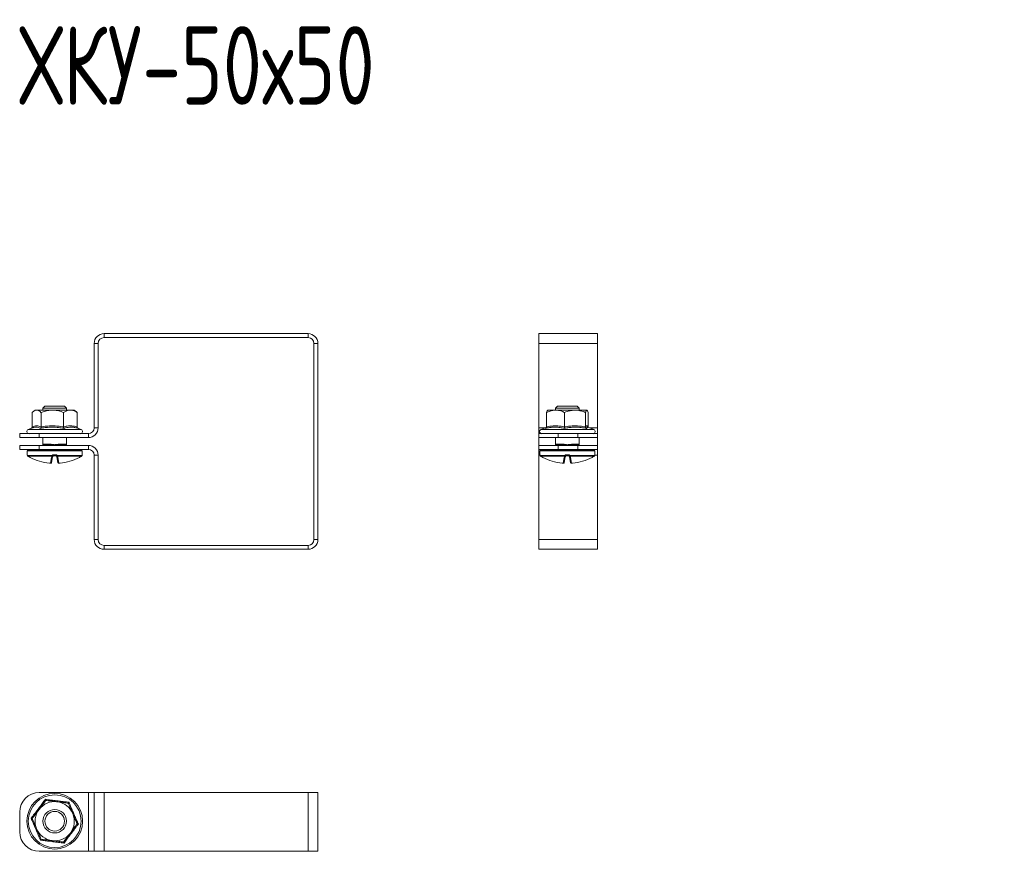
# Model space of a CAD drawing. Header units: millimetres. Extents: x -3 to 1620, y -915 to 295.
# Tile 5 of 11: x -2 to 249, y -305 to -93. Entities that reach past the tile are written whole.
import ezdxf

# ---------------------------------------------------------------- set-up
doc = ezdxf.new("R2010")
doc.units = ezdxf.units.MM
doc.styles.add('SLDTEXTSTYLE0', font='TXT', dxfattribs={"width": 0.7, "bigfont": 'bigfont'})

msp = doc.modelspace()

# ---------------------------------------------------------------- linework, layer by layer
at = {"color": 7, "linetype": 'Continuous', "lineweight": 15}
for p, q in [((19.85, -173.01), (19.85, -174.01)), ((71.85, -173.01), (19.85, -173.01)), ((71.85, -174.01), (71.85, -173.01)), ((130.63, -173.01), (145.63, -173.01)), ((130.63, -173.01), (130.63, -175.51)), ((145.63, -173.01), (145.63, -175.51)), ((17.35, -175.51), (17.35, -197.01)), ((18.35, -175.51), (17.35, -175.51)), ((18.35, -175.51), (18.35, -197.01)), ((71.85, -174.01), (19.85, -174.01)), ((74.35, -175.51), (73.35, -175.51)), ((73.35, -225.51), (73.35, -175.51)), ((74.35, -225.51), (74.35, -175.51)), ((130.63, -175.51), (145.63, -175.51)), ((130.63, -175.51), (130.63, -197.01)), ((145.63, -175.51), (145.63, -197.01)), ((1.55, -196.8), (1.55, -193.11)), ((2.28, -192.51), (1.85, -192.85)), ((2.68, -192.51), (2.28, -192.51)), ((2.68, -192.51), (6.67, -192.51)), ((3.8, -196.8), (3.8, -193.11)), ((4.78, -191.48), (4.28, -191.98)), ((4.28, -191.98), (4.28, -192.51)), ((7.28, -191.98), (4.28, -191.98)), ((4.78, -191.48), (7.28, -191.48)), ((11.27, -192.51), (6.67, -192.51)), ((7.28, -191.48), (9.78, -191.48)), ((10.28, -191.98), (7.28, -191.98)), ((9.53, -196.8), (9.53, -193.11)), ((10.28, -191.98), (9.78, -191.48)), ((10.28, -192.51), (10.28, -191.98)), ((12.28, -192.51), (11.27, -192.51)), ((12.71, -192.85), (12.28, -192.51)), ((13.01, -196.8), (13.01, -193.11)), ((132.63, -196.8), (132.63, -193.11)), ((132.95, -192.51), (132.9, -192.55)), ((134.94, -192.51), (132.95, -192.51)), ((139.9, -192.51), (134.94, -192.51)), ((135.45, -191.48), (134.95, -191.98)), ((134.95, -191.98), (134.95, -192.51)), ((140.95, -191.98), (134.95, -191.98)), ((135.45, -191.48), (140.45, -191.48)), ((137.24, -196.8), (137.24, -193.11)), ((139.9, -192.51), (142.91, -192.51)), ((140.95, -191.98), (140.45, -191.48)), ((140.95, -192.51), (140.95, -191.98)), ((142.56, -196.8), (142.56, -193.11)), ((142.95, -192.51), (142.91, -192.51)), ((143, -192.55), (142.95, -192.51)), ((143.26, -196.8), (143.26, -193.11)), ((1.58, -197.04), (0.55, -197.41)), ((1.58, -197.05), (1.55, -197.06)), ((14.01, -197.41), (13.2, -197.12)), ((17.35, -197.01), (18.35, -197.01)), ((130.63, -197.01), (130.63, -198.51)), ((132.62, -196.91), (131.22, -197.41)), ((144.68, -197.41), (143.23, -196.89)), ((143.28, -196.91), (143.26, -196.8)), ((145.63, -197.01), (145.63, -198.51)), ((-1.65, -199.51), (-1.65, -198.51)), ((-1.65, -198.51), (3.35, -198.51)), ((3.35, -199.51), (-1.65, -199.51)), ((3.35, -198.51), (3.35, -199.51)), ((15.85, -198.51), (3.35, -198.51)), ((15.85, -199.51), (3.35, -199.51)), ((4.28, -199.51), (4.28, -201.33)), ((10.28, -201.33), (10.28, -199.51)), ((15.85, -199.51), (15.85, -198.51)), ((130.63, -199.51), (130.63, -198.51)), ((130.63, -198.51), (135.63, -198.51)), ((135.63, -199.51), (130.63, -199.51)), ((130.63, -201.51), (130.63, -199.51)), ((134.95, -199.51), (134.95, -201.33)), ((135.63, -198.51), (135.63, -199.51)), ((135.63, -198.51), (140.63, -198.51)), ((135.63, -199.51), (140.63, -199.51)), ((140.63, -199.51), (140.63, -198.51)), ((140.63, -198.51), (145.63, -198.51)), ((145.63, -199.51), (140.63, -199.51)), ((140.95, -201.33), (140.95, -199.51)), ((145.63, -198.51), (145.63, -199.51)), ((145.63, -201.51), (145.63, -199.51)), ((-1.65, -202.51), (-1.65, -201.51)), ((-1.65, -201.51), (3.35, -201.51)), ((3.35, -202.51), (-1.65, -202.51)), ((0.28, -202.93), (0.28, -203.93)), ((0.53, -202.68), (7.28, -202.68)), ((3.35, -201.51), (3.35, -202.51)), ((3.35, -201.51), (15.85, -201.51)), ((3.35, -202.51), (15.85, -202.51)), ((4.32, -202.68), (4.32, -202.51)), ((4.47, -201.23), (6.24, -201.23)), ((4.58, -201.48), (5.47, -201.48)), ((7.28, -202.68), (14.03, -202.68)), ((8.32, -201.23), (10.1, -201.23)), ((8.98, -201.47), (9.09, -201.48)), ((9.09, -201.48), (9.98, -201.48)), ((10.24, -202.68), (10.24, -202.51)), ((14.28, -203.93), (14.28, -202.93)), ((15.85, -202.51), (15.85, -201.51)), ((130.63, -202.51), (130.63, -201.51)), ((130.63, -201.51), (135.63, -201.51)), ((135.63, -202.51), (130.63, -202.51)), ((130.63, -202.51), (130.63, -204.01)), ((130.95, -202.93), (130.95, -203.93)), ((144.7, -202.68), (131.2, -202.68)), ((134.99, -202.68), (134.99, -202.51)), ((135.13, -201.23), (136.91, -201.23)), ((135.25, -201.48), (136.14, -201.48)), ((135.63, -201.51), (135.63, -202.51)), ((135.63, -201.51), (140.63, -201.51)), ((135.63, -202.51), (140.63, -202.51)), ((138.99, -201.23), (140.76, -201.23)), ((139.64, -201.47), (139.76, -201.48)), ((139.76, -201.48), (140.65, -201.48)), ((140.63, -202.51), (140.63, -201.51)), ((140.63, -201.51), (145.63, -201.51)), ((145.63, -202.51), (140.63, -202.51)), ((140.91, -202.68), (140.91, -202.51)), ((144.95, -203.93), (144.95, -202.93)), ((145.63, -201.51), (145.63, -202.51)), ((145.63, -202.51), (145.63, -204.01)), ((0.31, -204.04), (6.65, -204.04)), ((6.67, -204.25), (0.43, -204.25)), ((0.43, -204.25), (0.43, -204.26)), ((6.22, -206.07), (6.48, -204.56)), ((6.74, -204.38), (6.48, -205.86)), ((6.98, -203.93), (7.58, -203.93)), ((7.57, -204.18), (6.99, -204.18)), ((8.08, -205.86), (7.82, -204.38)), ((14.13, -204.25), (7.9, -204.25)), ((7.91, -204.04), (14.25, -204.04)), ((8.08, -204.56), (8.34, -206.07)), ((14.13, -204.26), (14.13, -204.25)), ((14.25, -204.04), (14.25, -204.07)), ((17.35, -204.01), (17.35, -225.51)), ((18.35, -204.01), (17.35, -204.01)), ((18.35, -204.01), (18.35, -225.51)), ((130.63, -204.01), (130.63, -225.51)), ((130.98, -204.04), (137.32, -204.04)), ((130.98, -204.07), (130.98, -204.04)), ((137.33, -204.25), (131.1, -204.25)), ((131.1, -204.25), (131.1, -204.26)), ((136.89, -206.07), (137.15, -204.56)), ((137.41, -204.38), (137.15, -205.86)), ((137.65, -203.93), (138.25, -203.93)), ((138.24, -204.18), (137.66, -204.18)), ((138.75, -205.86), (138.49, -204.38)), ((144.8, -204.25), (138.56, -204.25)), ((138.58, -204.04), (144.92, -204.04)), ((138.75, -204.56), (139.01, -206.07)), ((144.8, -204.26), (144.8, -204.25)), ((144.92, -204.04), (144.92, -204.07)), ((145.63, -204.01), (145.63, -225.51)), ((17.35, -225.51), (18.35, -225.51)), ((73.35, -225.51), (74.35, -225.51)), ((130.63, -225.51), (145.63, -225.51)), ((130.63, -225.51), (130.63, -228.01)), ((145.63, -225.51), (145.63, -228.01)), ((19.85, -227.01), (19.85, -228.01)), ((19.85, -227.01), (71.85, -227.01)), ((19.85, -228.01), (71.85, -228.01)), ((71.85, -228.01), (71.85, -227.01)), ((130.63, -228.01), (145.63, -228.01)), ((15.85, -290.03), (3.35, -290.03)), ((15.85, -290.03), (15.85, -305.03)), ((17.35, -290.03), (15.85, -290.03)), ((17.35, -290.03), (17.35, -305.03)), ((19.85, -290.03), (17.35, -290.03)), ((19.85, -290.03), (19.85, -305.03)), ((71.85, -290.03), (19.85, -290.03)), ((71.85, -290.03), (71.85, -305.03)), ((74.35, -290.03), (71.85, -290.03)), ((74.35, -290.03), (74.35, -305.03)), ((-1.65, -295.03), (-1.65, -300.03)), ((15.85, -305.03), (3.35, -305.03)), ((17.35, -305.03), (15.85, -305.03)), ((19.85, -305.03), (17.35, -305.03)), ((71.85, -305.03), (19.85, -305.03)), ((74.35, -305.03), (71.85, -305.03))]:
    msp.add_line(p, q, dxfattribs=at)
at = {"color": 8, "linetype": 'Continuous', "lineweight": 15}
for p, q in [((0.55, -197.41), (1.09, -197.41)), ((1.09, -197.41), (14.01, -197.41)), ((130.63, -197.01), (132.32, -197.01)), ((131.22, -197.41), (140.58, -197.41)), ((140.58, -197.41), (144.68, -197.41)), ((143.58, -197.01), (145.63, -197.01)), ((7.28, -202.93), (0.28, -202.93)), ((4.58, -201.51), (4.58, -201.48)), ((5.47, -201.51), (5.47, -201.48)), ((14.28, -202.93), (7.28, -202.93)), ((9.09, -201.51), (9.09, -201.48)), ((9.98, -201.51), (9.98, -201.48)), ((10.04, -201.47), (10.2, -201.43)), ((144.95, -202.93), (130.95, -202.93)), ((135.25, -201.51), (135.25, -201.48)), ((136.14, -201.51), (136.14, -201.48)), ((139.76, -201.51), (139.76, -201.48)), ((140.65, -201.51), (140.65, -201.48)), ((140.71, -201.47), (140.87, -201.43)), ((0.28, -203.93), (0.29, -203.93)), ((0.31, -204.07), (0.31, -204.04)), ((14.27, -203.93), (14.28, -203.93)), ((130.63, -204.01), (130.96, -204.01)), ((130.95, -203.93), (130.96, -203.93)), ((144.93, -204.01), (145.63, -204.01)), ((144.94, -203.93), (144.95, -203.93))]:
    msp.add_line(p, q, dxfattribs=at)
at = {"color": 8, "linetype": 'Continuous', "lineweight": 15, "flags": 128}
for points in [[(0.3, -204.01), (0.29, -203.98), (0.29, -203.93)], [(130.97, -204.01), (130.96, -203.98), (130.96, -203.93)]]:
    msp.add_lwpolyline(points, dxfattribs=at)
at = {"color": 7, "linetype": 'Continuous', "lineweight": 15, "flags": 128}
msp.add_lwpolyline([(3.3, -294.33), (3.29, -294.33), (3.25, -294.34)], dxfattribs=at)
at = {"color": 7, "linetype": 'Continuous', "lineweight": 15}
for radius in [7.1, 6.73, 3, 2.5]:
    msp.add_circle((7.28, -297.35), radius, dxfattribs=at)
for centre, radius, start, end in [((19.85, -175.51), 2.5, 90, 180), ((71.85, -175.51), 2.5, 0, 90), ((19.85, -175.51), 1.5, 90, 180), ((71.85, -175.51), 1.5, 360, 90), ((0.75, -197.95), 0.567, 110, 270), ((13.81, -197.95), 0.567, 270, 70), ((15.85, -197.01), 1.5, 270, 0), ((15.85, -197.01), 2.5, 270, 0), ((131.42, -197.95), 0.567, 110, 270), ((144.48, -197.95), 0.567, 270, 70), ((0.53, -202.93), 0.25, 90, 180), ((3.62, -202.43), 0.25, 270, 340), ((4.68, -201.7), 0.5, 148.6935, 158.1271), ((4.21, -201.23), 0.255, 306.8569, 0.5163), ((4.58, -201.98), 0.5, 90, 111.7221), ((5.75, -201.24), 0.492, 337.3969, 1.9732), ((8.81, -201.24), 0.492, 178.0268, 202.6031), ((9.98, -201.98), 0.5, 68.2779, 90), ((10.35, -201.23), 0.255, 179.4837, 233.1431), ((9.88, -201.7), 0.5, 21.8729, 31.2921), ((10.94, -202.43), 0.25, 200, 270), ((14.03, -202.93), 0.25, 0, 90), ((15.85, -204.01), 2.5, 0, 90), ((15.85, -204.01), 1.5, 0, 90), ((131.2, -202.93), 0.25, 90, 180), ((134.29, -202.43), 0.25, 270, 340), ((135.35, -201.7), 0.5, 148.6935, 158.1271), ((134.88, -201.23), 0.255, 306.8569, 0.5163), ((135.25, -201.98), 0.5, 90, 111.7221), ((136.42, -201.24), 0.492, 337.3969, 1.9732), ((139.48, -201.24), 0.492, 178.0268, 202.6031), ((140.65, -201.98), 0.5, 68.2779, 90), ((141.02, -201.23), 0.255, 179.4837, 233.1431), ((140.55, -201.7), 0.5, 21.8729, 31.2921), ((141.61, -202.43), 0.25, 200, 270), ((144.7, -202.93), 0.25, 0, 90), ((0.53, -203.93), 0.25, 180, 205.4118), ((0.56, -204.04), 0.25, 179.9592, 238.5639), ((0.56, -204.04), 0.25, 186.3733, 240.4552), ((7.27, -192.79), 13.34, 241.8943, 264.3834), ((6.52, -204.33), 0.233, 261.4438, 346.5125), ((7.46, -203.48), 0.978, 214.7864, 230.3323), ((8.35, -204.06), 1.69, 179.2506, 186.5072), ((6.73, -204.09), 0.172, 246.9469, 305.7948), ((8.44, -203.99), 1.46, 177.5561, 187.3679), ((6.12, -203.99), 1.46, 352.6321, 2.4439), ((7.1, -203.48), 0.978, 309.6677, 325.2136), ((7.83, -204.09), 0.172, 234.2052, 293.0531), ((8.04, -204.33), 0.233, 193.4875, 278.5562), ((6.22, -204.06), 1.69, 353.4928, 0.7494), ((7.29, -192.79), 13.34, 275.6166, 298.1057), ((14, -204.04), 0.25, 301.4361, 0.0408), ((14, -204.04), 0.25, 299.5448, 353.6267), ((14.03, -203.93), 0.25, 332.7331, 0), ((131.2, -203.93), 0.25, 180, 205.4118), ((131.23, -204.04), 0.25, 179.9592, 238.5639), ((131.23, -204.04), 0.25, 186.3733, 240.4552), ((137.94, -192.79), 13.34, 241.8943, 264.3834), ((137.19, -204.33), 0.233, 261.4438, 346.5125), ((138.13, -203.48), 0.978, 214.7864, 230.3323), ((139.01, -204.06), 1.69, 179.2506, 186.5072), ((137.4, -204.09), 0.172, 246.9469, 305.7948), ((139.11, -203.99), 1.46, 177.5561, 187.3679), ((136.79, -203.99), 1.46, 352.6321, 2.4439), ((137.77, -203.48), 0.978, 309.6677, 325.2136), ((138.5, -204.09), 0.172, 234.2052, 293.0531), ((138.71, -204.33), 0.233, 193.4875, 278.5562), ((136.89, -204.06), 1.69, 353.4928, 0.7494), ((137.96, -192.79), 13.34, 275.6166, 298.1057), ((144.67, -204.04), 0.25, 301.4361, 0.0408), ((144.67, -204.04), 0.25, 299.5448, 353.6267), ((144.7, -203.93), 0.25, 332.7331, 0), ((6.24, -205.82), 0.249, 265.1865, 349.8744), ((8.32, -205.82), 0.249, 190.1256, 274.8135), ((136.91, -205.82), 0.249, 265.1865, 349.8744), ((138.99, -205.82), 0.249, 190.1256, 274.8135), ((19.85, -225.51), 2.5, 180, 270), ((19.85, -225.51), 1.5, 180, 270), ((71.85, -225.51), 1.5, 270, 0), ((71.85, -225.51), 2.5, 270, 0), ((3.35, -295.03), 5, 90, 180), ((7.28, -297.35), 5, 82.9772, 142.9772), ((7.28, -297.35), 5, 22.9772, 82.9772), ((7.28, -297.35), 5, 142.9772, 202.9772), ((7.28, -297.35), 5, 322.9772, 22.9772), ((3.35, -300.03), 5, 180, 270), ((7.28, -297.35), 5, 202.9772, 262.9772), ((7.28, -297.35), 5, 262.9772, 322.9772)]:
    msp.add_arc(centre, radius, start, end, dxfattribs=at)
at = {"color": 8, "linetype": 'Continuous', "lineweight": 15}
for centre, radius, start, end in [((4.6, -201.84), 0.47, 119.8167, 135.6572), ((5.03, -202.01), 1.31, 22.5318, 26.3456), ((9.53, -202.01), 1.31, 153.6544, 157.4682), ((9.96, -201.84), 0.47, 44.3428, 60.1833), ((135.27, -201.84), 0.47, 119.8167, 135.6572), ((135.7, -202.01), 1.31, 22.5318, 26.3456), ((140.2, -202.01), 1.31, 153.6544, 157.4682), ((140.63, -201.84), 0.47, 44.3428, 60.1833), ((14.02, -203.93), 0.25, 330.7513, 0.0016), ((144.69, -203.93), 0.25, 330.7513, 0.0016)]:
    msp.add_arc(centre, radius, start, end, dxfattribs=at)
at = {"color": 7, "linetype": 'Continuous', "lineweight": 15}
for centre, major_axis, start_param, end_param in [((4.42, -202.43), (0.564, 0.091), 3.072578, 4.526129), ((10.14, -202.43), (0.564, -0.091), 4.898649, 6.352199), ((135.09, -202.43), (0.564, 0.091), 3.072578, 4.526129), ((140.81, -202.43), (0.564, -0.091), 4.898649, 6.352199)]:
    msp.add_ellipse(centre, major_axis=major_axis, ratio=0.124069, start_param=start_param, end_param=end_param, dxfattribs=at)
for points, knots in [([(1.55, -193.11), (1.65, -193.02), (1.87, -192.81), (2.25, -192.57), (2.53, -192.53), (2.68, -192.51)], [0, 0, 0, 0, 0.262707, 0.627492, 1, 1, 1, 1]), ([(2.68, -192.51), (2.73, -192.52), (2.95, -192.53), (3.32, -192.69), (3.63, -192.94), (3.79, -193.1), (3.8, -193.11)], [0, 0, 0, 0, 0.148154, 0.552, 0.965648, 1, 1, 1, 1]), ([(6.67, -192.51), (6.28, -192.53), (5.49, -192.58), (4.54, -192.84), (3.99, -193.05), (3.8, -193.11)], [0, 0, 0, 0, 0.39547, 0.801975, 1, 1, 1, 1]), ([(9.53, -193.11), (9.12, -192.97), (8.3, -192.67), (7.32, -192.52), (6.77, -192.51), (6.67, -192.51)], [0, 0, 0, 0, 0.442922, 0.896343, 1, 1, 1, 1]), ([(11.27, -192.51), (11.04, -192.53), (10.56, -192.58), (9.98, -192.84), (9.64, -193.05), (9.53, -193.11)], [0, 0, 0, 0, 0.39547, 0.801975, 1, 1, 1, 1]), ([(13.01, -193.11), (12.76, -192.97), (12.26, -192.67), (11.67, -192.52), (11.33, -192.51), (11.27, -192.51)], [0, 0, 0, 0, 0.442922, 0.896343, 1, 1, 1, 1]), ([(12.71, -192.86), (12.8, -192.93), (12.9, -193), (13, -193.1), (13.01, -193.11)], [0, 0, 0, 0, 0.8759528, 1, 1, 1, 1]), ([(134.94, -192.51), (134.63, -192.53), (133.99, -192.58), (133.23, -192.84), (132.78, -193.05), (132.63, -193.11)], [0, 0, 0, 0, 0.39547, 0.801975, 1, 1, 1, 1]), ([(132.63, -193.11), (132.68, -192.96), (132.77, -192.69), (132.87, -192.6), (132.91, -192.57)], [0, 0, 0, 0, 0.559796, 1, 1, 1, 1]), ([(137.24, -193.11), (136.91, -192.97), (136.25, -192.67), (135.46, -192.52), (135.02, -192.51), (134.94, -192.51)], [0, 0, 0, 0, 0.442922, 0.896343, 1, 1, 1, 1]), ([(137.24, -193.11), (137.47, -193.02), (138, -192.81), (138.89, -192.57), (139.56, -192.53), (139.9, -192.51)], [0, 0, 0, 0, 0.262707, 0.627492, 1, 1, 1, 1]), ([(139.9, -192.51), (140.04, -192.52), (140.54, -192.53), (141.41, -192.69), (142.15, -192.94), (142.53, -193.1), (142.56, -193.11)], [0, 0, 0, 0, 0.148154, 0.552, 0.965648, 1, 1, 1, 1]), ([(142.91, -192.51), (142.86, -192.53), (142.77, -192.58), (142.65, -192.84), (142.58, -193.05), (142.56, -193.11)], [0, 0, 0, 0, 0.39547, 0.801975, 1, 1, 1, 1]), ([(143.26, -193.11), (143.21, -192.97), (143.11, -192.67), (142.99, -192.52), (142.92, -192.51), (142.91, -192.51)], [0, 0, 0, 0, 0.442922, 0.896343, 1, 1, 1, 1]), ([(1.55, -196.8), (1.55, -196.84), (1.54, -196.92), (1.47, -197.02), (1.41, -197.09), (1.37, -197.12), (1.36, -197.12)], [0, 0, 0, 0, 0.304475, 0.6077, 0.944254, 1, 1, 1, 1]), ([(1.55, -196.8), (1.73, -196.72), (2.1, -196.58), (2.66, -196.51), (3.23, -196.57), (3.61, -196.72), (3.8, -196.8)], [0, 0, 0, 0, 0.245251, 0.49213, 0.745021, 1, 1, 1, 1]), ([(3.8, -196.8), (3.8, -196.84), (3.8, -196.92), (3.76, -197.03), (3.7, -197.11), (3.65, -197.16), (3.63, -197.17), (3.63, -197.17)], [0, 0, 0, 0, 0.236184, 0.471397, 0.732465, 0.992086, 1, 1, 1, 1]), ([(9.65, -197.17), (9.41, -197.13), (8.71, -197.01), (7.52, -196.87), (6.15, -196.86), (4.85, -196.96), (4.04, -197.1), (3.63, -197.17)], [0, 0, 0, 0, 0.117987, 0.354133, 0.592326, 0.795595, 1, 1, 1, 1]), ([(3.8, -196.8), (4.27, -196.72), (5.2, -196.58), (6.64, -196.51), (8.09, -196.57), (9.05, -196.72), (9.53, -196.8)], [0, 0, 0, 0, 0.2452513, 0.4921305, 0.7450212, 1, 1, 1, 1]), ([(9.53, -196.8), (9.82, -196.72), (10.38, -196.58), (11.25, -196.51), (12.13, -196.57), (12.72, -196.72), (13.01, -196.8)], [0, 0, 0, 0, 0.245251, 0.49213, 0.745021, 1, 1, 1, 1]), ([(9.65, -197.17), (9.65, -197.17), (9.63, -197.16), (9.6, -197.11), (9.56, -197.03), (9.54, -196.92), (9.54, -196.84), (9.53, -196.8)], [0, 0, 0, 0, 0.007914, 0.267535, 0.528603, 0.763816, 1, 1, 1, 1]), ([(13.3, -197.17), (13.16, -197.13), (12.73, -197.01), (12, -196.87), (11.16, -196.86), (10.38, -196.96), (9.89, -197.1), (9.65, -197.17)], [0, 0, 0, 0, 0.117987, 0.354133, 0.592326, 0.795595, 1, 1, 1, 1]), ([(13.3, -197.17), (13.3, -197.17), (13.26, -197.16), (13.18, -197.11), (13.09, -197.03), (13.02, -196.92), (13.02, -196.84), (13.01, -196.8)], [0, 0, 0, 0, 0.007914, 0.267535, 0.528603, 0.763816, 1, 1, 1, 1]), ([(132.63, -196.8), (132.63, -196.84), (132.62, -196.92), (132.56, -197.03), (132.48, -197.11), (132.4, -197.16), (132.37, -197.17), (132.36, -197.17)], [0, 0, 0, 0, 0.236184, 0.471397, 0.732465, 0.992086, 1, 1, 1, 1]), ([(137.21, -197.17), (137.02, -197.13), (136.46, -197.01), (135.5, -196.87), (134.4, -196.86), (133.35, -196.96), (132.69, -197.1), (132.36, -197.17)], [0, 0, 0, 0, 0.117987, 0.354133, 0.592326, 0.795595, 1, 1, 1, 1]), ([(132.63, -196.8), (133.01, -196.72), (133.76, -196.58), (134.91, -196.51), (136.08, -196.57), (136.85, -196.72), (137.24, -196.8)], [0, 0, 0, 0, 0.245251, 0.49213, 0.745021, 1, 1, 1, 1]), ([(137.24, -196.8), (137.24, -196.84), (137.24, -196.92), (137.23, -197.03), (137.22, -197.11), (137.21, -197.16), (137.21, -197.17), (137.21, -197.17)], [0, 0, 0, 0, 0.236184, 0.471397, 0.732465, 0.992086, 1, 1, 1, 1]), ([(142.79, -197.17), (142.57, -197.13), (141.92, -197.01), (140.81, -196.87), (139.54, -196.86), (138.33, -196.96), (137.58, -197.1), (137.21, -197.17)], [0, 0, 0, 0, 0.1179875, 0.3541329, 0.5923261, 0.7955953, 1, 1, 1, 1]), ([(137.24, -196.8), (137.68, -196.72), (138.54, -196.58), (139.87, -196.51), (141.22, -196.57), (142.11, -196.72), (142.56, -196.8)], [0, 0, 0, 0, 0.245251, 0.49213, 0.745021, 1, 1, 1, 1]), ([(142.56, -196.8), (142.62, -196.72), (142.73, -196.58), (142.91, -196.51), (143.09, -196.57), (143.21, -196.72), (143.26, -196.8)], [0, 0, 0, 0, 0.2452513, 0.4921305, 0.7450212, 1, 1, 1, 1]), ([(142.56, -196.8), (142.56, -196.84), (142.57, -196.92), (142.62, -197.03), (142.69, -197.11), (142.76, -197.16), (142.79, -197.17), (142.79, -197.17)], [0, 0, 0, 0, 0.236184, 0.471397, 0.732465, 0.992086, 1, 1, 1, 1]), ([(4.28, -201.33), (4.28, -201.33), (4.28, -201.35), (4.28, -201.38), (4.27, -201.41), (4.26, -201.43), (4.25, -201.44)], [0, 0, 0, 0, 0.037459, 0.451428, 0.786013, 1, 1, 1, 1]), ([(5.47, -201.48), (5.5, -201.48), (5.73, -201.48), (5.98, -201.45), (6.21, -201.43)], [0, 0, 0, 0, 0.099322, 1, 1, 1, 1]), ([(6.21, -201.43), (6.37, -201.43), (6.8, -201.43), (7.53, -201.46), (8.08, -201.44), (8.35, -201.43)], [0, 0, 0, 0, 0.232421, 0.610897, 1, 1, 1, 1]), ([(6.24, -201.23), (6.3, -201.23), (6.43, -201.23), (6.63, -201.26), (6.84, -201.29), (7.06, -201.32), (7.29, -201.33), (7.52, -201.32), (7.76, -201.28), (8.03, -201.24), (8.22, -201.23), (8.32, -201.23)], [0, 0, 0, 0, 0.084982, 0.188194, 0.292085, 0.397364, 0.503648, 0.610192, 0.717991, 0.85811, 1, 1, 1, 1]), ([(10.31, -201.44), (10.31, -201.44), (10.3, -201.42), (10.28, -201.38), (10.28, -201.34), (10.28, -201.33)], [0, 0, 0, 0, 0.043586, 0.615297, 1, 1, 1, 1]), ([(134.95, -201.33), (134.95, -201.33), (134.95, -201.35), (134.95, -201.38), (134.93, -201.41), (134.93, -201.43), (134.92, -201.44)], [0, 0, 0, 0, 0.03535, 0.450226, 0.785544, 1, 1, 1, 1]), ([(136.14, -201.48), (136.16, -201.48), (136.4, -201.48), (136.65, -201.45), (136.88, -201.43)], [0, 0, 0, 0, 0.099322, 1, 1, 1, 1]), ([(136.88, -201.43), (137.04, -201.43), (137.47, -201.43), (138.2, -201.46), (138.75, -201.44), (139.02, -201.43)], [0, 0, 0, 0, 0.232421, 0.610897, 1, 1, 1, 1]), ([(136.91, -201.23), (136.97, -201.23), (137.17, -201.24), (137.51, -201.29), (137.96, -201.35), (138.46, -201.28), (138.8, -201.25), (138.99, -201.23)], [0, 0, 0, 0, 0.085087, 0.292288, 0.503826, 0.718152, 1, 1, 1, 1]), ([(140.98, -201.44), (140.98, -201.44), (140.97, -201.42), (140.95, -201.38), (140.95, -201.34), (140.95, -201.33)], [0, 0, 0, 0, 0.043695, 0.616845, 1, 1, 1, 1]), ([(0.29, -203.93), (0.29, -203.93), (0.3, -203.94), (0.3, -204), (0.31, -204.04), (0.31, -204.04)], [0, 0, 0, 0, 0.500308, 0.996927, 1, 1, 1, 1]), ([(0.3, -204), (0.3, -204), (0.3, -204), (0.3, -204.01), (0.31, -204.04), (0.31, -204.07), (0.31, -204.08)], [0, 0, 0, 0, 0.0505019, 0.3273358, 0.7743383, 1, 1, 1, 1]), ([(0.43, -204.25), (0.47, -204.27), (0.64, -204.37), (0.84, -204.48), (0.99, -204.56)], [0, 0, 0, 0, 0.229103, 1, 1, 1, 1]), ([(6.48, -204.56), (6.51, -204.48), (6.54, -204.37), (6.64, -204.27), (6.67, -204.25)], [0, 0, 0, 0, 0.770897, 1, 1, 1, 1]), ([(6.65, -204.04), (6.66, -204.04), (6.7, -204), (6.81, -203.94), (6.92, -203.93), (6.98, -203.93)], [0, 0, 0, 0, 0.003073, 0.499692, 1, 1, 1, 1]), ([(6.83, -204.23), (6.82, -204.24), (6.77, -204.29), (6.75, -204.34), (6.74, -204.38)], [0, 0, 0, 0, 0.218063, 1, 1, 1, 1]), ([(6.99, -204.18), (6.96, -204.18), (6.91, -204.18), (6.86, -204.22), (6.83, -204.23)], [0, 0, 0, 0, 0.497853, 1, 1, 1, 1]), ([(7.73, -204.23), (7.73, -204.23), (7.71, -204.21), (7.66, -204.19), (7.6, -204.18), (7.57, -204.18)], [0, 0, 0, 0, 0.003106, 0.502169, 1, 1, 1, 1]), ([(7.58, -203.93), (7.64, -203.93), (7.76, -203.94), (7.86, -204), (7.91, -204.04), (7.91, -204.04)], [0, 0, 0, 0, 0.500308, 0.996927, 1, 1, 1, 1]), ([(7.82, -204.38), (7.81, -204.34), (7.79, -204.29), (7.74, -204.24), (7.73, -204.23)], [0, 0, 0, 0, 0.781937, 1, 1, 1, 1]), ([(7.9, -204.25), (7.92, -204.27), (8.03, -204.37), (8.06, -204.48), (8.08, -204.56)], [0, 0, 0, 0, 0.229103, 1, 1, 1, 1]), ([(13.57, -204.56), (13.73, -204.48), (13.92, -204.37), (14.09, -204.27), (14.13, -204.25)], [0, 0, 0, 0, 0.770897, 1, 1, 1, 1]), ([(14.25, -204.04), (14.25, -204.04), (14.26, -204), (14.27, -203.94), (14.27, -203.93), (14.27, -203.93)], [0, 0, 0, 0, 0.003073, 0.499692, 1, 1, 1, 1]), ([(14.25, -204.07), (14.25, -204.06), (14.26, -204.03), (14.26, -204), (14.26, -204), (14.26, -204)], [0, 0, 0, 0, 0.3125995, 0.7743765, 1, 1, 1, 1]), ([(130.96, -203.93), (130.96, -203.93), (130.96, -203.94), (130.97, -204), (130.98, -204.04), (130.98, -204.04)], [0, 0, 0, 0, 0.5003076, 0.9969269, 1, 1, 1, 1]), ([(130.97, -204), (130.97, -204), (130.97, -204), (130.97, -204.01), (130.97, -204.04), (130.98, -204.07), (130.98, -204.08)], [0, 0, 0, 0, 0.0505019, 0.3273358, 0.7743383, 1, 1, 1, 1]), ([(131.1, -204.25), (131.14, -204.27), (131.31, -204.37), (131.5, -204.48), (131.66, -204.56)], [0, 0, 0, 0, 0.2291027, 1, 1, 1, 1]), ([(137.15, -204.56), (137.17, -204.48), (137.2, -204.37), (137.31, -204.27), (137.33, -204.25)], [0, 0, 0, 0, 0.770897, 1, 1, 1, 1]), ([(137.32, -204.04), (137.32, -204.04), (137.37, -204), (137.47, -203.94), (137.59, -203.93), (137.65, -203.93)], [0, 0, 0, 0, 0.003073, 0.499692, 1, 1, 1, 1]), ([(137.5, -204.23), (137.49, -204.24), (137.44, -204.29), (137.42, -204.34), (137.41, -204.38)], [0, 0, 0, 0, 0.218063, 1, 1, 1, 1]), ([(137.66, -204.18), (137.63, -204.18), (137.57, -204.18), (137.53, -204.22), (137.5, -204.23)], [0, 0, 0, 0, 0.497853, 1, 1, 1, 1]), ([(138.4, -204.23), (138.4, -204.23), (138.37, -204.21), (138.32, -204.19), (138.27, -204.18), (138.24, -204.18)], [0, 0, 0, 0, 0.003106, 0.502169, 1, 1, 1, 1]), ([(138.25, -203.93), (138.31, -203.93), (138.42, -203.94), (138.53, -204), (138.57, -204.04), (138.58, -204.04)], [0, 0, 0, 0, 0.500308, 0.996927, 1, 1, 1, 1]), ([(138.49, -204.38), (138.48, -204.34), (138.46, -204.29), (138.41, -204.24), (138.4, -204.23)], [0, 0, 0, 0, 0.781937, 1, 1, 1, 1]), ([(138.56, -204.25), (138.59, -204.27), (138.7, -204.37), (138.72, -204.48), (138.75, -204.56)], [0, 0, 0, 0, 0.229103, 1, 1, 1, 1]), ([(144.24, -204.56), (144.39, -204.48), (144.59, -204.37), (144.76, -204.27), (144.8, -204.25)], [0, 0, 0, 0, 0.770897, 1, 1, 1, 1]), ([(144.92, -204.04), (144.92, -204.04), (144.93, -204), (144.93, -203.94), (144.94, -203.93), (144.94, -203.93)], [0, 0, 0, 0, 0.003073, 0.499692, 1, 1, 1, 1]), ([(144.92, -204.07), (144.92, -204.06), (144.93, -204.03), (144.93, -204), (144.93, -204), (144.93, -204)], [0, 0, 0, 0, 0.312599, 0.774377, 1, 1, 1, 1]), ([(5.97, -206.07), (5.98, -206.07), (6.02, -206.08), (6.11, -206.08), (6.2, -206.08), (6.26, -206.08), (6.33, -206.06), (6.4, -206.02), (6.45, -205.96), (6.48, -205.9), (6.48, -205.87), (6.48, -205.86)], [0, 0, 0, 0, 0.043603, 0.208891, 0.387816, 0.523874, 0.62572, 0.730421, 0.848802, 0.980186, 1, 1, 1, 1]), ([(5.97, -206.07), (5.99, -206.07), (6.05, -206.08), (6.13, -206.08), (6.18, -206.08), (6.21, -206.07), (6.22, -206.07), (6.22, -206.07)], [0, 0, 0, 0, 0.218399, 0.436827, 0.654626, 0.872181, 1, 1, 1, 1]), ([(8.08, -205.87), (8.09, -205.89), (8.09, -205.93), (8.13, -205.98), (8.18, -206.03), (8.23, -206.06), (8.27, -206.07), (8.32, -206.08), (8.38, -206.08), (8.48, -206.08), (8.57, -206.07), (8.61, -206.07), (8.63, -206.07)], [0, 0, 0, 0, 0.057962, 0.170451, 0.264475, 0.347309, 0.422164, 0.497315, 0.611332, 0.798464, 0.954896, 1, 1, 1, 1]), ([(8.34, -206.07), (8.35, -206.07), (8.35, -206.08), (8.4, -206.08), (8.46, -206.08), (8.53, -206.07), (8.58, -206.07), (8.6, -206.07)], [0, 0, 0, 0, 0.218399, 0.436827, 0.654626, 0.872181, 1, 1, 1, 1]), ([(136.63, -206.07), (136.64, -206.07), (136.69, -206.08), (136.78, -206.08), (136.87, -206.08), (136.93, -206.08), (137, -206.06), (137.06, -206.02), (137.12, -205.96), (137.15, -205.9), (137.15, -205.87), (137.15, -205.86)], [0, 0, 0, 0, 0.043586, 0.208876, 0.387804, 0.523865, 0.625713, 0.730416, 0.848799, 0.980185, 1, 1, 1, 1]), ([(136.63, -206.07), (136.66, -206.07), (136.72, -206.08), (136.8, -206.08), (136.85, -206.08), (136.88, -206.07), (136.88, -206.07), (136.89, -206.07)], [0, 0, 0, 0, 0.218399, 0.436827, 0.654626, 0.872181, 1, 1, 1, 1]), ([(138.75, -205.87), (138.75, -205.89), (138.76, -205.93), (138.8, -205.98), (138.84, -206.03), (138.9, -206.06), (138.94, -206.07), (138.99, -206.08), (139.05, -206.08), (139.14, -206.08), (139.24, -206.07), (139.28, -206.07), (139.29, -206.07)], [0, 0, 0, 0, 0.057962, 0.170451, 0.264475, 0.347309, 0.422164, 0.497315, 0.611332, 0.798464, 0.954896, 1, 1, 1, 1]), ([(139.01, -206.07), (139.02, -206.07), (139.02, -206.08), (139.07, -206.08), (139.13, -206.08), (139.2, -206.07), (139.25, -206.07), (139.26, -206.07)], [0, 0, 0, 0, 0.218399, 0.436827, 0.654626, 0.872181, 1, 1, 1, 1]), ([(1.26, -296.61), (1.4, -296.42), (1.84, -295.86), (2.57, -294.91), (3.4, -293.81), (4.18, -292.75), (4.67, -292.1), (4.91, -291.77)], [0, 0, 0, 0, 0.117987, 0.354133, 0.592326, 0.795595, 1, 1, 1, 1]), ([(3.29, -294.34), (3.52, -294.03), (4, -293.4), (4.58, -292.63), (4.92, -292.18), (5.03, -292.04)], [0, 0, 0, 0, 0.39547, 0.801975, 1, 1, 1, 1]), ([(5.03, -292.04), (5.03, -292.03), (5.02, -292.02), (5, -291.97), (4.96, -291.88), (4.93, -291.81), (4.91, -291.77), (4.91, -291.77)], [0, 0, 0, 0, 0.236184, 0.471397, 0.732465, 0.992086, 1, 1, 1, 1]), ([(4.91, -291.77), (5.15, -291.8), (5.85, -291.89), (7.04, -292.05), (8.41, -292.22), (9.71, -292.37), (10.53, -292.46), (10.93, -292.51)], [0, 0, 0, 0, 0.117987, 0.354133, 0.592326, 0.795595, 1, 1, 1, 1]), ([(5.03, -292.04), (5.44, -292.09), (6.27, -292.19), (7.24, -292.31), (7.79, -292.38), (7.89, -292.39)], [0, 0, 0, 0, 0.442922, 0.896343, 1, 1, 1, 1]), ([(7.89, -292.39), (8.28, -292.44), (9.07, -292.53), (10.02, -292.65), (10.58, -292.72), (10.76, -292.74)], [0, 0, 0, 0, 0.39547, 0.801975, 1, 1, 1, 1]), ([(10.93, -292.51), (10.93, -292.51), (10.91, -292.54), (10.86, -292.61), (10.8, -292.68), (10.77, -292.73), (10.76, -292.74), (10.76, -292.74)], [0, 0, 0, 0, 0.007914, 0.267535, 0.528603, 0.763816, 1, 1, 1, 1]), ([(10.76, -292.74), (10.85, -292.97), (11.08, -293.5), (11.46, -294.39), (11.74, -295.06), (11.88, -295.4)], [0, 0, 0, 0, 0.262707, 0.627492, 1, 1, 1, 1]), ([(10.93, -292.51), (11.02, -292.73), (11.3, -293.38), (11.76, -294.49), (12.29, -295.76), (12.81, -296.97), (13.14, -297.72), (13.3, -298.09)], [0, 0, 0, 0, 0.117987, 0.354133, 0.592326, 0.795595, 1, 1, 1, 1]), ([(1.55, -296.65), (1.8, -296.32), (2.3, -295.65), (2.9, -294.86), (3.23, -294.42), (3.29, -294.34)], [0, 0, 0, 0, 0.442922, 0.896343, 1, 1, 1, 1]), ([(11.88, -295.4), (11.94, -295.53), (12.15, -296.04), (12.52, -296.91), (12.84, -297.65), (13, -298.03), (13.01, -298.06)], [0, 0, 0, 0, 0.148154, 0.552, 0.965648, 1, 1, 1, 1]), ([(3.63, -302.19), (3.54, -301.98), (3.27, -301.32), (2.81, -300.21), (2.27, -298.94), (1.75, -297.74), (1.42, -296.99), (1.26, -296.61)], [0, 0, 0, 0, 0.1179875, 0.3541329, 0.5923261, 0.7955953, 1, 1, 1, 1]), ([(1.55, -296.65), (1.55, -296.65), (1.54, -296.64), (1.47, -296.64), (1.38, -296.63), (1.3, -296.62), (1.26, -296.61), (1.26, -296.61)], [0, 0, 0, 0, 0.236184, 0.471397, 0.732465, 0.992086, 1, 1, 1, 1]), ([(1.55, -296.65), (1.65, -296.87), (1.87, -297.41), (2.25, -298.29), (2.53, -298.96), (2.68, -299.3)], [0, 0, 0, 0, 0.262707, 0.627492, 1, 1, 1, 1]), ([(13.3, -298.09), (13.16, -298.28), (12.73, -298.84), (12, -299.8), (11.16, -300.9), (10.38, -301.95), (9.89, -302.61), (9.65, -302.94)], [0, 0, 0, 0, 0.117987, 0.354133, 0.592326, 0.795595, 1, 1, 1, 1]), ([(13.01, -298.06), (12.76, -298.39), (12.26, -299.05), (11.67, -299.84), (11.33, -300.28), (11.27, -300.36)], [0, 0, 0, 0, 0.442922, 0.896343, 1, 1, 1, 1]), ([(13.3, -298.09), (13.3, -298.09), (13.26, -298.09), (13.18, -298.08), (13.09, -298.07), (13.02, -298.06), (13.02, -298.06), (13.01, -298.06)], [0, 0, 0, 0, 0.007914, 0.267535, 0.528603, 0.763816, 1, 1, 1, 1]), ([(2.68, -299.3), (2.73, -299.44), (2.95, -299.94), (3.32, -300.81), (3.63, -301.55), (3.79, -301.93), (3.8, -301.96)], [0, 0, 0, 0, 0.148154, 0.552, 0.965648, 1, 1, 1, 1]), ([(11.27, -300.36), (11.04, -300.67), (10.56, -301.31), (9.98, -302.07), (9.64, -302.52), (9.53, -302.67)], [0, 0, 0, 0, 0.39547, 0.801975, 1, 1, 1, 1]), ([(3.8, -301.96), (3.8, -301.96), (3.8, -301.97), (3.76, -302.02), (3.7, -302.1), (3.65, -302.16), (3.63, -302.19), (3.63, -302.19)], [0, 0, 0, 0, 0.236184, 0.471397, 0.732465, 0.992086, 1, 1, 1, 1]), ([(9.65, -302.94), (9.41, -302.91), (8.71, -302.81), (7.52, -302.66), (6.15, -302.49), (4.85, -302.33), (4.04, -302.24), (3.63, -302.19)], [0, 0, 0, 0, 0.117987, 0.354133, 0.592326, 0.795595, 1, 1, 1, 1]), ([(6.67, -302.31), (6.28, -302.27), (5.49, -302.17), (4.54, -302.05), (3.99, -301.98), (3.8, -301.96)], [0, 0, 0, 0, 0.39547, 0.801975, 1, 1, 1, 1]), ([(9.53, -302.67), (9.12, -302.62), (8.3, -302.51), (7.32, -302.39), (6.77, -302.33), (6.67, -302.31)], [0, 0, 0, 0, 0.442922, 0.896343, 1, 1, 1, 1]), ([(9.65, -302.94), (9.65, -302.94), (9.63, -302.9), (9.6, -302.82), (9.56, -302.74), (9.54, -302.68), (9.54, -302.67), (9.53, -302.67)], [0, 0, 0, 0, 0.007914, 0.267535, 0.528603, 0.763816, 1, 1, 1, 1])]:
    msp.add_open_spline(points, degree=3, knots=knots, dxfattribs=at)
at = {"color": 8, "linetype": 'Continuous', "lineweight": 15}
for points, knots in [([(3.63, -197.17), (3.54, -197.13), (3.27, -197.01), (2.81, -196.87), (2.27, -196.86), (1.86, -196.94), (1.64, -197.02), (1.58, -197.05)], [0, 0, 0, 0, 0.1362481, 0.408941, 0.6839987, 0.9187273, 1, 1, 1, 1]), ([(132.36, -197.17), (132.4, -197.13), (132.48, -197.02), (132.56, -196.96), (132.61, -196.93)], [0, 0, 0, 0, 0.378294, 1, 1, 1, 1]), ([(143.23, -196.9), (143.18, -196.88), (143.08, -196.86), (142.93, -196.97), (142.84, -197.1), (142.79, -197.17)], [0, 0, 0, 0, 0.327072, 0.662599, 1, 1, 1, 1]), ([(4.26, -201.44), (4.26, -201.44), (4.24, -201.45), (4.31, -201.44), (4.36, -201.43)], [0, 0, 0, 0, 0.222317, 1, 1, 1, 1]), ([(4.28, -201.33), (4.28, -201.33), (4.27, -201.34), (4.31, -201.27), (4.41, -201.24), (4.47, -201.23)], [0, 0, 0, 0, 0.007211, 0.436054, 1, 1, 1, 1]), ([(4.36, -201.43), (4.4, -201.45), (4.44, -201.47), (4.5, -201.47), (4.51, -201.47)], [0, 0, 0, 0, 0.914504, 1, 1, 1, 1]), ([(8.35, -201.43), (8.52, -201.45), (8.73, -201.47), (8.93, -201.47), (8.98, -201.47)], [0, 0, 0, 0, 0.7734148, 1, 1, 1, 1]), ([(10.1, -201.23), (10.12, -201.23), (10.18, -201.24), (10.26, -201.3), (10.27, -201.32), (10.28, -201.33)], [0, 0, 0, 0, 0.170099, 0.584318, 1, 1, 1, 1]), ([(10.2, -201.43), (10.23, -201.43), (10.31, -201.43), (10.3, -201.44), (10.3, -201.44)], [0, 0, 0, 0, 0.459506, 1, 1, 1, 1]), ([(134.93, -201.44), (134.93, -201.44), (134.91, -201.45), (134.98, -201.44), (135.03, -201.43)], [0, 0, 0, 0, 0.222317, 1, 1, 1, 1]), ([(134.95, -201.33), (134.95, -201.33), (134.95, -201.33), (134.96, -201.32), (134.98, -201.29), (135.04, -201.24), (135.1, -201.23), (135.13, -201.23)], [0, 0, 0, 0, 0.0071972, 0.220307, 0.435927, 0.716192, 1, 1, 1, 1]), ([(135.03, -201.43), (135.07, -201.45), (135.11, -201.47), (135.17, -201.47), (135.18, -201.47)], [0, 0, 0, 0, 0.914504, 1, 1, 1, 1]), ([(139.02, -201.43), (139.19, -201.45), (139.4, -201.47), (139.6, -201.47), (139.64, -201.47)], [0, 0, 0, 0, 0.773415, 1, 1, 1, 1]), ([(140.76, -201.23), (140.78, -201.23), (140.83, -201.23), (140.88, -201.26), (140.92, -201.29), (140.94, -201.32), (140.95, -201.32), (140.95, -201.33)], [0, 0, 0, 0, 0.169947, 0.376351, 0.584112, 0.79465, 1, 1, 1, 1]), ([(140.87, -201.43), (140.9, -201.43), (140.97, -201.43), (140.97, -201.44), (140.97, -201.44)], [0, 0, 0, 0, 0.459506, 1, 1, 1, 1])]:
    msp.add_open_spline(points, degree=3, knots=knots, dxfattribs=at)

# ---------------------------------------------------------------- texts
at = {"color": 7, "linetype": 'Continuous', "lineweight": 0, "insert": (-1.8, -94.6), "char_height": 20, "attachment_point": 1, "style": 'SLDTEXTSTYLE0'}
msp.add_mtext('\\M+18456\\M+1844B\\M+18454-50\\M+1848750', dxfattribs=at)

doc.saveas('drawing.dxf')
